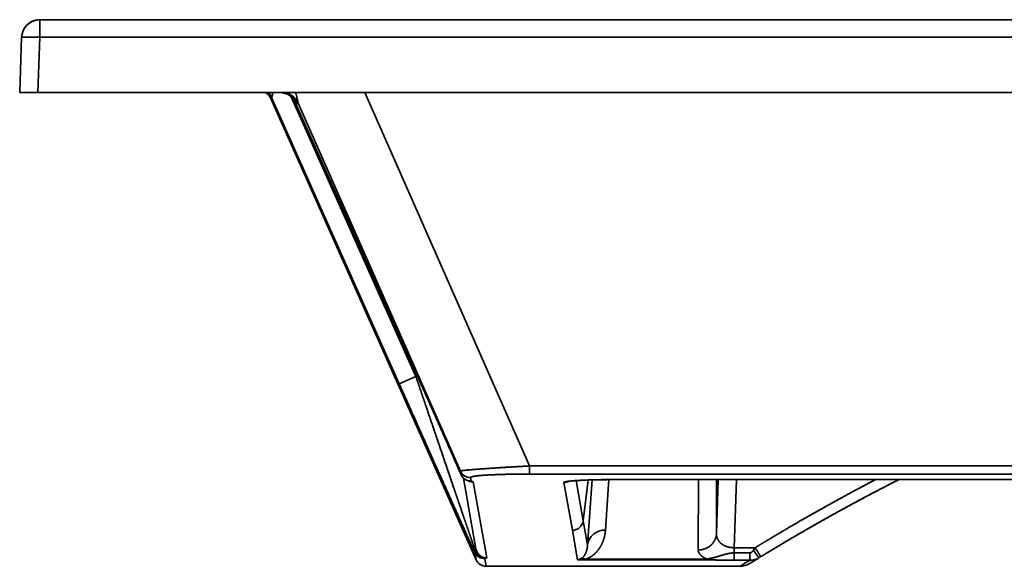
# Model space of a CAD drawing. Extents: x 239 to 1481, y 42 to 1289.
# Tile 4 of 6: x 239 to 509, y 851 to 1001. Entities that reach past the tile are written whole.
import ezdxf

# ---------------------------------------------------------------- set-up
doc = ezdxf.new("R2010")
doc.units = 0
doc.layers.get('0').update_dxf_attribs({"lineweight": 13})

# ---------------------------------------------------------------- blocks, each defined once
blk = doc.blocks.new('BLOCK40')
at = {"color": 7, "lineweight": 35}
for p, q in [((0, 0), (-350.17, 0)), ((0, 0), (-350.17, 0)), ((0, 0), (-229.19, 0)), ((0, 0), (-350.17, 0)), ((-249.2, 0), (-229.19, 0)), ((-229.8, 0), (0, 0)), ((-350.17, -4.83), (0, -4.83)), ((-350.17, -4.83), (0, -4.83)), ((0, -20), (-350.7, -20)), ((-350.7, -20), (0, -20)), ((-230.51, -148.22), (-286.94, -21.44)), ((-286.94, -21.44), (-230.51, -148.22)), ((-286.59, -21.31), (-251.6, -99.92)), ((-286.59, -21.31), (-251.6, -99.92)), ((-247.03, -97.89), (-281.2, -21.13)), ((-247.03, -97.89), (-281.2, -21.13)), ((-215.85, -122.46), (-261.01, -20)), ((-215.85, -122.46), (-261.01, -20)), ((-255.17, -78.52), (-280.47, -21.86)), ((-280.47, -21.87), (-255.17, -78.52)), ((-280.47, -21.87), (-255.17, -78.52)), ((-234.81, -123.86), (-279.29, -22.94)), ((-279.29, -22.94), (-234.81, -123.86)), ((0, -122.46), (-215.85, -122.46)), ((0, -122.46), (-215.85, -122.46)), ((-227.61, -147.67), (-231.28, -126.85)), ((-231.28, -126.85), (-227.61, -147.67)), ((-215.85, -124.68), (215.85, -124.68)), ((215.85, -124.68), (-215.85, -124.68)), ((0, -126.21), (-193.53, -126.21)), ((0, -126.21), (-193.53, -126.21)), ((-193.53, -126.21), (0, -126.21)), ((-167.26, -148.2), (-202.69, -148.2)), ((-202.69, -148.2), (-167.26, -148.2)), ((-167.26, -148.01), (-200.37, -148.01)), ((-200.37, -148.01), (-167.26, -148.01)), ((-227.77, -150), (-158.16, -150)), ((-227.77, -150), (-158.16, -150))]:
    blk.add_line(p, q, dxfattribs=at)
at = {"color": 7, "lineweight": 35, "ltscale": 0.120654}
blk.add_line((-350.17, 0), (-350.17, -4.83), dxfattribs=at)
at = {"color": 7, "lineweight": 35, "ltscale": 0.484895}
blk.add_line((-229.8, 0), (-249.2, 0), dxfattribs=at)
at = {"color": 7, "lineweight": 35, "ltscale": 0.000609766}
blk.add_line((-249.2, 0), (-249.17, 0), dxfattribs=at)
at = {"color": 7, "lineweight": 35, "ltscale": 0.120638}
blk.add_line((-350.17, -4.83), (-350.17, 0), dxfattribs=at)
at = {"color": 7, "lineweight": 35, "ltscale": 0.379594}
for p, q in [((-355.17, -4.83), (-355.7, -20)), ((-355.17, -4.83), (-355.7, -20)), ((-350.7, -20), (-350.17, -4.83)), ((-350.7, -20), (-350.17, -4.83))]:
    blk.add_line(p, q, dxfattribs=at)
at = {"color": 7, "lineweight": 35, "ltscale": 0.124924}
blk.add_line((-355.7, -20), (-350.7, -20), dxfattribs=at)
blk.add_line((-355.7, -20), (-350.7, -20), dxfattribs=at)
at = {"color": 7, "lineweight": 35, "ltscale": 0.000248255}
blk.add_line((-286.58, -21.31), (-286.59, -21.31), dxfattribs=at)
at = {"color": 7, "lineweight": 35, "ltscale": 0.000248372}
blk.add_line((-286.59, -21.31), (-286.58, -21.31), dxfattribs=at)
at = {"color": 7, "lineweight": 35, "ltscale": 0.012753}
blk.add_line((-279.29, -22.97), (-279.8, -22.97), dxfattribs=at)
blk.add_line((-279.29, -22.97), (-279.8, -22.97), dxfattribs=at)
at = {"color": 7, "lineweight": 35, "ltscale": 0.00017846}
blk.add_line((-255.17, -78.52), (-255.17, -78.53), dxfattribs=at)
at = {"color": 7, "lineweight": 35, "ltscale": 0.0463}
blk.add_line((-247.03, -97.89), (-247.35, -96.06), dxfattribs=at)
at = {"color": 7, "lineweight": 35, "ltscale": 0.046242}
blk.add_line((-247.35, -96.07), (-247.03, -97.89), dxfattribs=at)
at = {"color": 7, "lineweight": 35, "ltscale": 0.124986}
blk.add_line((-251.6, -99.92), (-247.03, -97.89), dxfattribs=at)
at = {"color": 7, "lineweight": 35, "ltscale": 0.124985}
blk.add_line((-247.03, -97.89), (-251.6, -99.92), dxfattribs=at)
at = {"color": 7, "lineweight": 35, "ltscale": 0.024813}
for p, q in [((-234.81, -123.86), (-234.64, -124.84)), ((-234.64, -124.84), (-234.81, -123.86)), ((-231.9, -126.61), (-232.07, -125.64)), ((-232.07, -125.64), (-231.9, -126.61))]:
    blk.add_line(p, q, dxfattribs=at)
at = {"color": 7, "lineweight": 35, "ltscale": 0.05545}
blk.add_line((-215.85, -124.68), (-215.85, -122.46), dxfattribs=at)
blk.add_line((-215.85, -124.68), (-215.85, -122.46), dxfattribs=at)
at = {"color": 7, "lineweight": 35, "ltscale": 0.000276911}
blk.add_line((-234.68, -124.59), (-234.68, -124.57), dxfattribs=at)
at = {"color": 7, "lineweight": 35, "ltscale": 0.000656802}
blk.add_line((-234.64, -124.84), (-234.65, -124.81), dxfattribs=at)
at = {"color": 7, "lineweight": 35, "ltscale": 0.00017921}
blk.add_line((-234.65, -124.81), (-234.65, -124.81), dxfattribs=at)
at = {"color": 7, "lineweight": 35, "ltscale": 0.000656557}
blk.add_line((-234.64, -124.84), (-234.65, -124.81), dxfattribs=at)
at = {"color": 7, "lineweight": 35, "ltscale": 0.493376}
blk.add_line((-233.99, -125.77), (-230.57, -145.2), dxfattribs=at)
blk.add_line((-233.99, -125.77), (-230.57, -145.2), dxfattribs=at)
at = {"color": 7, "lineweight": 35, "ltscale": 0.000559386}
blk.add_line((-232.34, -126.62), (-232.31, -126.62), dxfattribs=at)
at = {"color": 7, "lineweight": 35, "ltscale": 0.279623}
blk.add_line((-201.14, -137.49), (-203.08, -126.48), dxfattribs=at)
at = {"color": 7, "lineweight": 35, "ltscale": 0.279624}
blk.add_line((-201.14, -137.49), (-203.08, -126.48), dxfattribs=at)
at = {"color": 7, "lineweight": 35, "ltscale": 0.281584}
blk.add_line((-199.76, -126.31), (-201.14, -137.49), dxfattribs=at)
blk.add_line((-199.76, -126.31), (-201.14, -137.49), dxfattribs=at)
at = {"color": 7, "lineweight": 35, "ltscale": 0.447231}
blk.add_line((-199.97, -144.12), (-198.65, -126.28), dxfattribs=at)
at = {"color": 7, "lineweight": 35, "ltscale": 0.447207}
blk.add_line((-198.65, -126.28), (-199.97, -144.12), dxfattribs=at)
at = {"color": 7, "lineweight": 35, "ltscale": 0.346579}
blk.add_line((-195.04, -140.04), (-194.07, -126.21), dxfattribs=at)
at = {"color": 7, "lineweight": 35, "ltscale": 0.346588}
blk.add_line((-194.07, -126.21), (-195.04, -140.04), dxfattribs=at)
at = {"color": 7, "lineweight": 35, "ltscale": 0.000140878}
blk.add_line((-193.53, -126.21), (-193.53, -126.21), dxfattribs=at)
at = {"color": 7, "lineweight": 35, "ltscale": 0.000138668}
blk.add_line((-193.53, -126.21), (-193.53, -126.21), dxfattribs=at)
at = {"color": 7, "lineweight": 35, "ltscale": 0.482607}
blk.add_line((-169.59, -145.52), (-169.52, -126.21), dxfattribs=at)
at = {"color": 7, "lineweight": 35, "ltscale": 0.482606}
blk.add_line((-169.52, -126.21), (-169.59, -145.52), dxfattribs=at)
at = {"color": 7, "lineweight": 35, "ltscale": 0.370199}
blk.add_line((-164.6, -141.02), (-164.61, -126.21), dxfattribs=at)
blk.add_line((-164.6, -141.02), (-164.61, -126.21), dxfattribs=at)
at = {"color": 7, "lineweight": 35, "ltscale": 0.370572}
blk.add_line((-164.6, -141.02), (-164.1, -126.21), dxfattribs=at)
at = {"color": 7, "lineweight": 35, "ltscale": 0.370542}
blk.add_line((-164.6, -141.02), (-164.1, -126.21), dxfattribs=at)
at = {"color": 7, "lineweight": 35, "ltscale": 0.467048}
blk.add_line((-159.73, -144.88), (-159.1, -126.21), dxfattribs=at)
at = {"color": 7, "lineweight": 35, "ltscale": 0.467066}
blk.add_line((-159.73, -144.88), (-159.1, -126.21), dxfattribs=at)
at = {"color": 7, "lineweight": 35, "ltscale": 0.33311}
for p, q in [((-206.43, -127), (-204.12, -140.12)), ((-204.12, -140.12), (-206.43, -127))]:
    blk.add_line(p, q, dxfattribs=at)
at = {"color": 7, "lineweight": 35, "ltscale": 0.168236}
blk.add_line((-199.97, -144.12), (-201.14, -137.49), dxfattribs=at)
blk.add_line((-199.97, -144.12), (-201.14, -137.49), dxfattribs=at)
at = {"color": 7, "lineweight": 35, "ltscale": 0.205078}
for p, q in [((-202.69, -148.2), (-204.12, -140.12)), ((-204.12, -140.12), (-202.69, -148.2))]:
    blk.add_line(p, q, dxfattribs=at)
at = {"color": 7, "lineweight": 35, "ltscale": 0.144074}
blk.add_line((-153.97, -144.88), (-159.73, -144.88), dxfattribs=at)
blk.add_line((-153.97, -144.88), (-159.73, -144.88), dxfattribs=at)
at = {"color": 7, "lineweight": 35, "ltscale": 0.036053}
blk.add_line((-159.73, -146.32), (-159.73, -144.88), dxfattribs=at)
blk.add_line((-159.73, -146.32), (-159.73, -144.88), dxfattribs=at)
at = {"color": 7, "lineweight": 35, "ltscale": 0.020057}
blk.add_line((-153.97, -144.88), (-154.41, -145.55), dxfattribs=at)
blk.add_line((-153.97, -144.88), (-154.41, -145.55), dxfattribs=at)
at = {"color": 7, "lineweight": 35, "ltscale": 0.052721}
for p, q in [((-230.88, -146.14), (-230.51, -148.22)), ((-230.51, -148.22), (-230.88, -146.14))]:
    blk.add_line(p, q, dxfattribs=at)
at = {"color": 7, "lineweight": 35, "ltscale": 0.052934}
for p, q in [((-227.77, -150), (-228.14, -147.91)), ((-228.14, -147.91), (-227.77, -150))]:
    blk.add_line(p, q, dxfattribs=at)
at = {"color": 7, "lineweight": 35, "ltscale": 0.004875}
blk.add_line((-167.26, -148.2), (-167.26, -148.01), dxfattribs=at)
blk.add_line((-167.26, -148.2), (-167.26, -148.01), dxfattribs=at)
at = {"color": 7, "lineweight": 35, "ltscale": 0.10652}
blk.add_line((-155.47, -146.31), (-159.73, -146.32), dxfattribs=at)
at = {"color": 7, "lineweight": 35, "ltscale": 0.106519}
for p, q in [((-159.73, -146.32), (-155.47, -146.31)), ((-155.47, -148.34), (-159.73, -148.34)), ((-159.73, -148.34), (-155.47, -148.34))]:
    blk.add_line(p, q, dxfattribs=at)
at = {"color": 7, "lineweight": 35, "ltscale": 0.050613}
blk.add_line((-159.73, -148.34), (-159.73, -146.32), dxfattribs=at)
blk.add_line((-159.73, -148.34), (-159.73, -146.32), dxfattribs=at)
at = {"color": 7, "lineweight": 35, "ltscale": 0.050775}
blk.add_line((-155.47, -148.34), (-155.47, -146.31), dxfattribs=at)
blk.add_line((-155.47, -148.34), (-155.47, -146.31), dxfattribs=at)
at = {"color": 7, "lineweight": 35, "ltscale": 0.001013}
blk.add_line((-152.88, -147.63), (-152.84, -147.61), dxfattribs=at)
at = {"color": 7, "lineweight": 35, "ltscale": 0.01279}
for p, q in [((-152.84, -147.61), (-152.41, -147.34)), ((-152.41, -147.34), (-152.84, -147.61))]:
    blk.add_line(p, q, dxfattribs=at)
at = {"color": 7, "lineweight": 35}
for centre, radius, start, end in [((-350.17, -5), 5, 90.0032, 178.0044), ((-350.17, -5), 5, 90, 143.5502), ((-249.2, -5), 5, 89.7206, 90), ((-350.17, -5), 5, 90, 178), ((-289.68, -22.66), 3, 23.9942, 62.6118), ((-289.68, -22.66), 3, 23.9894, 62.6155), ((-289.33, -22.53), 3, 23.9944, 57.512), ((-289.33, -22.53), 3, 23.9843, 57.2323), ((-289.32, -22.52), 3, 23.9852, 57.3009), ((-288.92, -15.78), 6, 289.2713, 292.8576), ((-288.92, -15.78), 6, 289.2717, 292.8572), ((-284.36, -25), 5, 23.9851, 89.6649), ((-283.85, -25), 5, 23.9951, 89.7021), ((-283.84, -24.98), 4.99, 24.1219, 85.6637), ((-283.84, -24.98), 4.99, 24.1219, 85.6637), ((-279.31, -22.95), 0.032, 336.7892, 30.8357), ((-279.31, -22.95), 0.0319, 336.7787, 30.8493), ((-232.07, -122.64), 3, 204.093, 270.064), ((-231.9, -123.61), 3, 204.093, 270.064), ((-231.29, -123.85), 3, 244.599, 270.0423), ((-231.79, -123.93), 2.74, 258.5914, 271.059), ((-231.79, -123.93), 2.74, 258.5965, 271.059), ((-206.43, -123.99), 3.01, 270.0372, 297.0306), ((-227.62, -144.68), 3, 190.0737, 270.066), ((-228.14, -144.92), 3, 204.0931, 270.0639), ((-227.77, -147), 3, 203.9558, 269.9632), ((-227.77, -147), 3, 203.9558, 269.9629), ((-203.22, -145.07), 3.17, 279.6222, 295.8998), ((-203.22, -145.07), 3.17, 279.619, 295.9026), ((-203.14, -127.9), 20.31, 271.2677, 277.8481), ((-203.14, -127.9), 20.31, 271.2674, 277.8483), ((152.32, -651.01), 589.41, 121.47971, 121.78663), ((152.32, -651.01), 589.41, 121.47971, 121.78663), ((152.28, -645.97), 584.35, 121.47744, 121.78324), ((152.29, -645.97), 584.36, 121.47745, 121.78323), ((-155.46, -143.34), 5.01, 269.8622, 301.52), ((-155.46, -143.34), 5.01, 269.8612, 301.5211), ((-158.16, -144.94), 5.06, 270.022, 301.7955), ((-158.16, -144.94), 5.06, 270.021, 301.7966)]:
    blk.add_arc(centre, radius, start, end, dxfattribs=at)
for centre, major_axis, ratio, start_param, end_param in [((-350.17, -5), (-5, 0.17), 0.034878, 4.713607, 6.283185), ((-284.36, -25), (0, -5), 0.999866, 1.989512, 3.136098), ((-250.61, -76.49), (4.57, 2.04), 0.079633, 3.126595, 3.141628), ((-232.07, -122.64), (-2.95, -0.52), 0.998094, 0.244679, 1.396588), ((-231.9, -123.62), (2.95, 0.52), 0.998094, 3.386272, 4.538181), ((-231.28, -123.86), (-2.95, -0.52), 0.998094, 0.951894, 1.396591), ((-226.46, -126.73), (5.44, -0.12), 0.043422, 3.150293, 3.380462), ((-226.6, -126.73), (5.3, -0.12), 0.04399, 3.150411, 3.383669), ((-242.45, -126.86), (11.17, 0), 0.059889, 0.010543, 0.287972), ((-242.43, -126.86), (11.15, 0), 0.059935, 0.010551, 0.2882), ((-206.43, -124.01), (-2.95, -0.52), 0.998094, 1.396588, 1.8686), ((-204.12, -137.13), (2.95, 0.52), 0.998094, 4.538181, 5.986805), ((-204.12, -137.13), (-2.95, -0.52), 0.998094, 1.39659, 2.845215), ((-195.01, -144.72), (4.99, -0.37), 0.935475, 1.64581, 3.090665), ((-195.01, -144.72), (4.99, -0.37), 0.935474, 1.645794, 3.090647), ((-238.78, -144.68), (8.22, -0.53), 0.080273, 6.023849, 6.302779), ((-227.61, -144.68), (2.95, 0.52), 0.998094, 3.141595, 4.538184), ((-154.41, -145.05), (1.57, -2.56), 0.089441, 4.857197, 6.283181), ((-228.14, -144.92), (-2.95, -0.52), 0.998094, 0.244691, 1.396591), ((-222.81, -147.79), (5.33, 0.12), 0.043653, 2.920497, 3.148265), ((-222.96, -147.8), (5.18, 0.12), 0.044278, 2.917262, 3.14836), ((-238.78, -147.67), (11.17, -0.01), 0.059961, 6.014886, 6.293797), ((-238.76, -147.68), (11.15, -0.01), 0.060018, 6.014625, 6.293807), ((-200.37, -152.7), (1.74, -4.69), 0.680109, 2.641945, 3.057964), ((-200.37, -152.69), (1.74, -4.68), 0.680328, 2.641581, 3.057748)]:
    blk.add_ellipse(centre, major_axis=major_axis, ratio=ratio, start_param=start_param, end_param=end_param, dxfattribs=at)
for points, degree, knots in [([(-350.17, -4.83), (-351.07, -4.79), (-351.97, -4.77), (-352.85, -4.75), (-353.98, -4.75), (-354.74, -4.77), (-354.93, -4.78), (-355.09, -4.79), (-355.15, -4.81), (-355.16, -4.82), (-355.17, -4.82), (-355.17, -4.83)], 5, [0, 0, 0, 0, 0, 0, 7.069344, 7.069344, 7.069344, 10.123317, 10.123317, 10.123317, 10.938512, 10.938512, 10.938512, 10.938512, 10.938512, 10.938512]), ([(-286.28, -20), (-286.32, -20.29), (-286.37, -20.57), (-286.42, -20.82), (-286.49, -21.11), (-286.54, -21.25), (-286.56, -21.28), (-286.57, -21.3), (-286.58, -21.31)], 5, [0, 0, 0, 0, 0, 0, 3.079053, 3.079053, 3.079053, 4.277523, 4.277523, 4.277523, 4.277523, 4.277523, 4.277523]), ([(-286.58, -21.31), (-286.57, -21.3), (-286.55, -21.28), (-286.54, -21.24), (-286.48, -21.08), (-286.42, -20.82), (-286.38, -20.62), (-286.34, -20.37), (-286.3, -20.11), (-286.29, -20.07), (-286.29, -20.04), (-286.28, -20)], 5, [0, 0, 0, 0, 0, 0, 0.829831, 0.829831, 0.829831, 2.578382, 2.578382, 2.578382, 2.847001, 2.847001, 2.847001, 2.847001, 2.847001, 2.847001]), ([(-284.33, -20), (-284.28, -20), (-284.18, -20), (-284.02, -20.01), (-283.86, -20.02), (-283.7, -20.04), (-283.54, -20.07), (-283.38, -20.1), (-283.23, -20.13), (-283.07, -20.17), (-282.92, -20.21), (-282.77, -20.26), (-282.62, -20.31), (-282.47, -20.37), (-282.32, -20.43), (-282.18, -20.5), (-282.04, -20.57), (-281.9, -20.65), (-281.76, -20.73), (-281.63, -20.82), (-281.49, -20.9), (-281.37, -21), (-281.24, -21.1), (-281.12, -21.2), (-281, -21.3), (-280.88, -21.41), (-280.77, -21.52), (-280.66, -21.64), (-280.56, -21.76), (-280.46, -21.88), (-280.36, -22.01), (-280.27, -22.14), (-280.19, -22.25), (-280.13, -22.35), (-280.09, -22.42), (-280.07, -22.46), (-280.06, -22.48), (-280.06, -22.48)], 3, [0, 0, 0, 0, 0.159354, 0.318709, 0.478063, 0.637415, 0.796756, 0.956098, 1.115437, 1.274774, 1.434076, 1.593378, 1.752677, 1.911971, 2.071248, 2.230517, 2.389695, 2.548872, 2.708069, 2.867243, 3.026196, 3.185146, 3.344207, 3.503201, 3.661508, 3.819814, 3.979124, 4.13817, 4.29452, 4.448897, 4.618986, 4.77965, 4.920824, 5.037466, 5.122991, 5.168539, 5.175647, 5.175647, 5.175647, 5.175647]), ([(-280, -20), (-279.83, -20.6), (-279.68, -21.17), (-279.57, -21.69), (-279.44, -22.31), (-279.35, -22.72), (-279.32, -22.81), (-279.3, -22.89), (-279.29, -22.94)], 5, [0, 0, 0, 0, 0, 0, 6.673143, 6.673143, 6.673143, 9.296053, 9.296053, 9.296053, 9.296053, 9.296053, 9.296053]), ([(-280, -20), (-279.84, -20.57), (-279.7, -21.13), (-279.57, -21.66), (-279.44, -22.3), (-279.34, -22.72), (-279.32, -22.81), (-279.3, -22.89), (-279.29, -22.94)], 5, [0, 0, 0, 0, 0, 0, 4.186308, 4.186308, 4.186308, 5.589421, 5.589421, 5.589421, 5.589421, 5.589421, 5.589421]), ([(-280.11, -22.39), (-280, -22.6), (-279.92, -22.77), (-279.85, -22.89), (-279.81, -22.96), (-279.8, -22.97), (-279.8, -22.97), (-279.8, -22.97), (-279.8, -22.97)], 5, [0, 0, 0, 0, 0, 0, 3.437314, 3.437314, 3.437314, 3.540566, 3.540566, 3.540566, 3.540566, 3.540566, 3.540566]), ([(-280.11, -22.39), (-280.02, -22.56), (-279.95, -22.71), (-279.89, -22.83), (-279.83, -22.92), (-279.81, -22.96), (-279.8, -22.96), (-279.8, -22.97), (-279.8, -22.97)], 5, [0, 0, 0, 0, 0, 0, 2.125223, 2.125223, 2.125223, 2.612728, 2.612728, 2.612728, 2.612728, 2.612728, 2.612728]), ([(-255.17, -78.52), (-253.92, -81.32), (-252.67, -84.12), (-251.48, -86.81), (-249.39, -91.48), (-247.31, -96.15), (-246.48, -98.02), (-245.21, -100.88), (-243.94, -103.74), (-243.63, -104.44), (-242.78, -106.36), (-241.92, -108.29), (-241.51, -109.22), (-240.67, -111.11), (-239.84, -113.01), (-239.47, -113.84), (-238.63, -115.74), (-237.8, -117.63), (-237.41, -118.51), (-236.59, -120.36), (-235.79, -122.2), (-235.41, -123.06), (-235.02, -123.96), (-234.64, -124.84)], 5, [0, 0, 0, 0, 0, 0, 21.653686, 21.653686, 21.653686, 36.008097, 36.008097, 36.008097, 43.637212, 43.637212, 43.637212, 50.818171, 50.818171, 50.818171, 58.187712, 58.187712, 58.187712, 65.41967, 65.41967, 65.41967, 72.496626, 72.496626, 72.496626, 72.496626, 72.496626, 72.496626]), ([(-234.65, -124.81), (-234.9, -124.23), (-235.43, -123.03), (-236.22, -121.21), (-237.04, -119.35), (-237.86, -117.47), (-238.7, -115.59), (-239.53, -113.7), (-240.37, -111.8), (-241.22, -109.88), (-242.08, -107.94), (-242.95, -105.97), (-243.83, -104), (-244.7, -102.03), (-245.57, -100.07), (-246.45, -98.1), (-247.32, -96.14), (-248.2, -94.17), (-249.07, -92.21), (-249.94, -90.25), (-250.82, -88.29), (-251.69, -86.33), (-252.56, -84.37), (-253.43, -82.42), (-254.3, -80.47), (-254.88, -79.17), (-255.17, -78.52)], 3, [0, 0, 0, 0, 1.926272, 3.926627, 5.961634, 8.012054, 10.070746, 12.138834, 14.215013, 16.293279, 18.44355, 20.5945, 22.747036, 24.900591, 27.053597, 29.205459, 31.35617, 33.505871, 35.654649, 37.802258, 39.948059, 42.091486, 44.232171, 46.370006, 48.505047, 50.637312, 50.637312, 50.637312, 50.637312]), ([(-234.64, -124.84), (-235.09, -123.79), (-235.57, -122.7), (-236.03, -121.65), (-237.32, -118.7), (-238.63, -115.74), (-239.43, -113.92), (-241.08, -110.19), (-242.74, -106.45), (-243.57, -104.58), (-246.39, -98.24), (-249.21, -91.89), (-251.2, -87.43), (-253.19, -82.97), (-255.17, -78.52)], 5, [0, 0, 0, 0, 0, 0, 8.621583, 8.621583, 8.621583, 23.061532, 23.061532, 23.061532, 37.532456, 37.532456, 37.532456, 72.17449, 72.17449, 72.17449, 72.17449, 72.17449, 72.17449]), ([(-230.88, -146.14), (-231.06, -145.76), (-231.23, -145.37), (-231.41, -144.98), (-231.84, -144.04), (-232.27, -143.08), (-232.5, -142.58), (-233.13, -141.2), (-233.76, -139.8), (-234.13, -138.97), (-234.9, -137.27), (-235.67, -135.56), (-236.16, -134.48), (-236.96, -132.68), (-237.77, -130.88), (-238.19, -129.95), (-239.39, -127.28), (-240.59, -124.59), (-241.64, -122.24), (-243.72, -117.6), (-245.8, -112.94), (-246.95, -110.35), (-248.66, -106.53), (-250.36, -102.7), (-250.78, -101.77), (-251.19, -100.85), (-251.6, -99.92)], 5, [0, 0, 0, 0, 0, 0, 3.270705, 3.270705, 3.270705, 7.719545, 7.719545, 7.719545, 14.279829, 14.279829, 14.279829, 21.092762, 21.092762, 21.092762, 28.285272, 28.285272, 28.285272, 41.835243, 41.835243, 41.835243, 64.105766, 64.105766, 64.105766, 71.220227, 71.220227, 71.220227, 71.220227, 71.220227, 71.220227]), ([(-251.6, -99.92), (-249.87, -103.81), (-248.13, -107.7), (-246.56, -111.23), (-243.99, -116.99), (-241.42, -122.73), (-240.55, -124.68), (-238.9, -128.37), (-237.25, -132.04), (-236.34, -134.07), (-235.12, -136.78), (-233.91, -139.46), (-233.51, -140.36), (-232.73, -142.09), (-231.96, -143.79), (-231.59, -144.58), (-231.23, -145.38), (-230.88, -146.14)], 5, [0, 0, 0, 0, 0, 0, 30.196999, 30.196999, 30.196999, 44.8113, 44.8113, 44.8113, 59.081264, 59.081264, 59.081264, 66.307179, 66.307179, 66.307179, 73.112132, 73.112132, 73.112132, 73.112132, 73.112132, 73.112132]), ([(-230.85, -145.37), (-231.11, -144.61), (-231.39, -143.81), (-231.65, -143.07), (-232.16, -141.58), (-232.68, -140.05), (-232.94, -139.31), (-233.5, -137.66), (-234.07, -136.01), (-234.35, -135.19), (-235.33, -132.32), (-236.31, -129.44), (-236.96, -127.55), (-238.59, -122.74), (-240.24, -117.91), (-241.22, -115.01), (-242.98, -109.84), (-244.73, -104.67), (-245.5, -102.41), (-246.27, -100.15), (-247.03, -97.89)], 5, [0, 0, 0, 0, 0, 0, 6.460564, 6.460564, 6.460564, 11.806428, 11.806428, 11.806428, 19.134741, 19.134741, 19.134741, 33.588761, 33.588761, 33.588761, 55.376555, 55.376555, 55.376555, 72.267751, 72.267751, 72.267751, 72.267751, 72.267751, 72.267751]), ([(-230.85, -145.37), (-230.98, -144.98), (-231.12, -144.59), (-231.26, -144.2), (-231.59, -143.24), (-231.92, -142.27), (-232.12, -141.69), (-232.62, -140.23), (-233.13, -138.76), (-233.4, -137.97), (-234.03, -136.13), (-234.66, -134.29), (-234.98, -133.35), (-235.63, -131.43), (-236.29, -129.5), (-236.58, -128.66), (-238.22, -123.83), (-239.87, -119), (-241.15, -115.23), (-242.78, -110.42), (-244.42, -105.59), (-244.75, -104.63), (-245.4, -102.7), (-246.06, -100.77), (-246.38, -99.81), (-246.71, -98.85), (-247.03, -97.89)], 5, [0, 0, 0, 0, 0, 0, 3.873442, 3.873442, 3.873442, 9.278031, 9.278031, 9.278031, 17.596817, 17.596817, 17.596817, 26.354516, 26.354516, 26.354516, 35.40207, 35.40207, 35.40207, 70.690158, 70.690158, 70.690158, 79.513871, 79.513871, 79.513871, 88.294963, 88.294963, 88.294963, 88.294963, 88.294963, 88.294963]), ([(-215.85, -122.46), (-218.17, -122.58), (-220.48, -122.71), (-222.73, -122.85), (-226.69, -123.1), (-230.21, -123.35), (-231.64, -123.46), (-233.41, -123.62), (-234.42, -123.75), (-234.65, -123.79), (-234.79, -123.83), (-234.81, -123.86), (-234.81, -123.86), (-234.81, -123.86), (-234.81, -123.86)], 5, [0, 0, 0, 0, 0, 0, 15.997192, 15.997192, 15.997192, 28.453598, 28.453598, 28.453598, 34.5733, 34.5733, 34.5733, 34.816752, 34.816752, 34.816752, 34.816752, 34.816752, 34.816752]), ([(-234.81, -123.86), (-234.79, -123.81), (-234.48, -123.75), (-233.84, -123.67), (-232, -123.49), (-229.3, -123.28), (-227.77, -123.17), (-224.58, -122.96), (-221.11, -122.75), (-219.35, -122.65), (-217.61, -122.55), (-215.85, -122.46)], 5, [0, 0, 0, 0, 0, 0, 15.643433, 15.643433, 15.643433, 31.606501, 31.606501, 31.606501, 46.845414, 46.845414, 46.845414, 46.845414, 46.845414, 46.845414]), ([(-232.34, -126.62), (-232.35, -126.61), (-232.37, -126.61), (-232.4, -126.6), (-232.44, -126.59), (-232.48, -126.59), (-232.51, -126.58), (-232.55, -126.57), (-232.6, -126.56), (-232.63, -126.55), (-232.67, -126.53), (-232.71, -126.52), (-232.76, -126.51), (-232.81, -126.49), (-232.86, -126.47), (-232.91, -126.45), (-232.96, -126.44), (-233.01, -126.41), (-233.06, -126.39), (-233.11, -126.37), (-233.15, -126.35), (-233.2, -126.33), (-233.24, -126.31), (-233.29, -126.29), (-233.33, -126.26), (-233.37, -126.24), (-233.42, -126.21), (-233.46, -126.19), (-233.5, -126.16), (-233.54, -126.13), (-233.58, -126.11), (-233.62, -126.08), (-233.66, -126.05), (-233.7, -126.02), (-233.74, -125.99), (-233.77, -125.96), (-233.81, -125.93), (-233.85, -125.9), (-233.88, -125.87), (-233.92, -125.84), (-233.95, -125.81), (-233.99, -125.77), (-234.02, -125.74), (-234.05, -125.71), (-234.09, -125.67), (-234.12, -125.64), (-234.15, -125.6), (-234.18, -125.57), (-234.21, -125.53), (-234.24, -125.49), (-234.27, -125.46), (-234.3, -125.42), (-234.32, -125.38), (-234.35, -125.34), (-234.38, -125.3), (-234.4, -125.27), (-234.43, -125.23), (-234.45, -125.19), (-234.48, -125.15), (-234.5, -125.11), (-234.52, -125.07), (-234.55, -125.02), (-234.57, -124.98), (-234.59, -124.94), (-234.61, -124.9), (-234.63, -124.86), (-234.64, -124.83), (-234.65, -124.81)], 3, [0, 0, 0, 0, 0.033581, 0.068996, 0.106206, 0.142694, 0.182533, 0.223877, 0.266646, 0.310765, 0.341901, 0.390021, 0.439281, 0.490751, 0.543217, 0.597398, 0.652461, 0.708931, 0.766193, 0.813668, 0.861851, 0.910786, 0.959382, 1.009896, 1.060097, 1.110483, 1.161505, 1.209457, 1.25718, 1.305516, 1.353653, 1.402014, 1.450193, 1.498612, 1.546865, 1.594497, 1.641982, 1.689626, 1.737134, 1.784773, 1.832286, 1.879913, 1.927423, 1.974788, 2.022048, 2.069203, 2.116255, 2.163542, 2.210737, 2.25784, 2.304851, 2.351889, 2.398846, 2.44572, 2.492512, 2.539452, 2.586318, 2.63311, 2.679826, 2.726576, 2.773258, 2.819871, 2.866415, 2.913052, 2.959624, 3.006133, 3.052578, 3.052578, 3.052578, 3.052578]), ([(-215.85, -124.68), (-217.86, -124.68), (-219.87, -124.69), (-221.83, -124.73), (-225.32, -124.82), (-228.34, -124.99), (-229.57, -125.08), (-231.06, -125.24), (-231.83, -125.44), (-232, -125.5), (-232.08, -125.57), (-232.07, -125.64)], 5, [0, 0, 0, 0, 0, 0, 14.931662, 14.931662, 14.931662, 27.117881, 27.117881, 27.117881, 33.222969, 33.222969, 33.222969, 33.222969, 33.222969, 33.222969]), ([(-215.85, -124.68), (-217.48, -124.68), (-219.11, -124.69), (-220.71, -124.71), (-223.7, -124.77), (-226.34, -124.88), (-227.51, -124.94), (-229.56, -125.08), (-230.97, -125.25), (-231.49, -125.34), (-231.91, -125.45), (-232.05, -125.57), (-232.07, -125.59), (-232.07, -125.61), (-232.07, -125.64)], 5, [0, 0, 0, 0, 0, 0, 11.514024, 11.514024, 11.514024, 22.322043, 22.322043, 22.322043, 33.182107, 33.182107, 33.182107, 35.874611, 35.874611, 35.874611, 35.874611, 35.874611, 35.874611]), ([(-206.43, -127), (-206.44, -126.95), (-206.38, -126.9), (-206.26, -126.85), (-205.81, -126.73), (-205.03, -126.63), (-204.48, -126.57), (-202.77, -126.43), (-200.7, -126.33), (-199.31, -126.28), (-197.31, -126.23), (-195.27, -126.21), (-194.69, -126.21), (-194.11, -126.21), (-193.53, -126.21)], 5, [0, 0, 0, 0, 0, 0, 3.620562, 3.620562, 3.620562, 9.11568, 9.11568, 9.11568, 18.88877, 18.88877, 18.88877, 22.764222, 22.764222, 22.764222, 22.764222, 22.764222, 22.764222]), ([(-206.43, -127), (-206.44, -126.93), (-206.31, -126.85), (-206.03, -126.78), (-205.19, -126.63), (-203.82, -126.51), (-203.02, -126.45), (-201.2, -126.35), (-199.04, -126.28), (-197.89, -126.25), (-196.31, -126.22), (-194.7, -126.21), (-194.31, -126.21), (-193.92, -126.21), (-193.53, -126.21)], 5, [0, 0, 0, 0, 0, 0, 8.746616, 8.746616, 8.746616, 17.451246, 17.451246, 17.451246, 26.170592, 26.170592, 26.170592, 28.940408, 28.940408, 28.940408, 28.940408, 28.940408, 28.940408]), ([(-205.14, -126.65), (-205.17, -126.66), (-205.21, -126.68), (-205.27, -126.7), (-205.31, -126.71), (-205.32, -126.72), (-205.34, -126.72), (-205.3, -126.71), (-205.29, -126.71), (-205.23, -126.7), (-205.18, -126.69), (-205.1, -126.68), (-205.02, -126.66), (-204.92, -126.65), (-204.83, -126.64), (-204.73, -126.63), (-204.65, -126.62), (-204.55, -126.61), (-204.46, -126.59), (-204.37, -126.58), (-204.27, -126.57), (-204.17, -126.56), (-204.06, -126.55), (-203.95, -126.54), (-203.84, -126.53), (-203.73, -126.53), (-203.61, -126.52), (-203.49, -126.51), (-203.36, -126.5), (-203.24, -126.49), (-203.11, -126.48), (-202.97, -126.47), (-202.83, -126.46), (-202.7, -126.45), (-202.55, -126.44), (-202.41, -126.43), (-202.26, -126.42), (-202.11, -126.41), (-201.96, -126.41), (-201.8, -126.4), (-201.64, -126.39), (-201.48, -126.38), (-201.32, -126.37), (-201.16, -126.37), (-200.99, -126.36), (-200.82, -126.35), (-200.65, -126.34), (-200.47, -126.34), (-200.3, -126.33), (-200.12, -126.32), (-199.94, -126.32), (-199.76, -126.31), (-199.58, -126.31), (-199.39, -126.3), (-199.2, -126.29), (-199.02, -126.29), (-198.83, -126.28), (-198.63, -126.28), (-198.44, -126.27), (-198.25, -126.27), (-198.05, -126.26), (-197.85, -126.26), (-197.66, -126.25), (-197.46, -126.25), (-197.26, -126.25), (-197.06, -126.24), (-196.85, -126.24), (-196.65, -126.24), (-196.44, -126.23), (-196.24, -126.23), (-196.03, -126.23), (-195.83, -126.23), (-195.62, -126.22), (-195.41, -126.22), (-195.2, -126.22), (-195, -126.22), (-194.79, -126.22), (-194.58, -126.22), (-194.37, -126.21), (-194.16, -126.21), (-193.95, -126.21), (-193.74, -126.21), (-193.6, -126.21), (-193.53, -126.21)], 3, [0, 0, 0, 0, 0.08464, 0.145431, 0.183427, 0.202084, 0.204244, 0.21912, 0.251534, 0.29904, 0.360203, 0.433802, 0.518882, 0.614682, 0.725217, 0.811296, 0.897663, 0.988797, 1.084902, 1.179768, 1.277647, 1.379277, 1.484311, 1.592965, 1.704904, 1.820307, 1.938869, 2.06075, 2.185675, 2.313784, 2.444824, 2.579048, 2.716138, 2.855881, 2.998265, 3.143665, 3.291743, 3.442301, 3.595314, 3.751085, 3.909307, 4.069831, 4.232622, 4.397908, 4.565423, 4.735047, 4.906741, 5.080664, 5.256592, 5.434428, 5.614126, 5.795781, 5.979213, 6.164342, 6.351119, 6.539613, 6.72966, 6.921185, 7.114138, 7.308558, 7.504301, 7.701299, 7.899499, 8.098919, 8.29943, 8.500969, 8.703481, 8.906952, 9.111281, 9.316408, 9.522277, 9.728869, 9.936086, 10.143869, 10.352162, 10.56093, 10.77009, 10.979585, 11.189358, 11.399364, 11.60953, 11.8198, 12.030118, 12.030118, 12.030118, 12.030118]), ([(-120.96, -126.21), (-125.4, -128.52), (-129.81, -130.89), (-134.2, -133.3), (-138.73, -135.86), (-143.23, -138.48), (-143.39, -138.57), (-143.98, -138.92), (-144.58, -139.27), (-145.02, -139.52), (-146.05, -140.13), (-147.11, -140.76), (-147.72, -141.12), (-149.09, -141.93), (-150.45, -142.75), (-151.2, -143.2), (-152.06, -143.72), (-152.91, -144.24), (-153.04, -144.32), (-153.31, -144.48), (-153.57, -144.64), (-153.7, -144.72), (-153.84, -144.8), (-153.97, -144.88)], 5, [0, 0, 0, 0, 0, 0, 35.478973, 35.478973, 35.478973, 36.794637, 36.794637, 36.794637, 40.317509, 40.317509, 40.317509, 45.033176, 45.033176, 45.033176, 50.944699, 50.944699, 50.944699, 52.040264, 52.040264, 52.040264, 53.135829, 53.135829, 53.135829, 53.135829, 53.135829, 53.135829]), ([(-120.95, -126.21), (-125.64, -128.65), (-130.3, -131.15), (-134.93, -133.71), (-140.2, -136.7), (-145.44, -139.77), (-146.1, -140.16), (-148.07, -141.32), (-150.04, -142.5), (-151.35, -143.29), (-152.66, -144.08), (-153.97, -144.88)], 5, [0, 0, 0, 0, 0, 0, 37.092643, 37.092643, 37.092643, 42.409972, 42.409972, 42.409972, 53.087142, 53.087142, 53.087142, 53.087142, 53.087142, 53.087142]), ([(-152.41, -147.34), (-151.46, -146.76), (-150.52, -146.19), (-149.62, -145.65), (-148.5, -144.97), (-147.39, -144.31), (-147.2, -144.2), (-146.65, -143.87), (-146.1, -143.54), (-145.74, -143.33), (-145.01, -142.89), (-144.28, -142.46), (-143.91, -142.25), (-143.15, -141.8), (-142.39, -141.35), (-142.08, -141.18), (-140.94, -140.51), (-139.8, -139.85), (-139.04, -139.42), (-136.02, -137.69), (-132.99, -135.99), (-130.69, -134.71), (-127.62, -133.04), (-124.56, -131.4), (-123.82, -131.01), (-122.25, -130.17), (-120.68, -129.35), (-119.87, -128.93), (-119.02, -128.48), (-118.17, -128.04), (-118.12, -128.02), (-117.98, -127.95), (-117.84, -127.87), (-117.75, -127.83), (-117.61, -127.76), (-117.47, -127.68), (-117.41, -127.65), (-117.32, -127.61), (-117.22, -127.56), (-117.18, -127.53), (-117.03, -127.46), (-116.88, -127.38), (-116.78, -127.33), (-116.29, -127.08), (-115.79, -126.82), (-115.38, -126.62), (-114.98, -126.41), (-114.59, -126.21)], 5, [0, 0, 0, 0, 0, 0, 9.257832, 9.257832, 9.257832, 11.086093, 11.086093, 11.086093, 14.742613, 14.742613, 14.742613, 18.383381, 18.383381, 18.383381, 22.199485, 22.199485, 22.199485, 29.552444, 29.552444, 29.552444, 51.620254, 51.620254, 51.620254, 59.022016, 59.022016, 59.022016, 66.792146, 66.792146, 66.792146, 67.251816, 67.251816, 67.251816, 68.171156, 68.171156, 68.171156, 68.598953, 68.598953, 68.598953, 69.058624, 69.058624, 69.058624, 69.977959, 69.977959, 69.977959, 73.635913, 73.635913, 73.635913, 73.635913, 73.635913, 73.635913]), ([(-114.59, -126.21), (-120.73, -129.32), (-126.83, -132.54), (-132.9, -135.87), (-139.68, -139.73), (-146.41, -143.72), (-147.13, -144.16), (-148.64, -145.06), (-150.15, -145.97), (-150.9, -146.42), (-151.65, -146.88), (-152.41, -147.34)], 5, [0, 0, 0, 0, 0, 0, 48.588259, 48.588259, 48.588259, 54.736725, 54.736725, 54.736725, 60.881278, 60.881278, 60.881278, 60.881278, 60.881278, 60.881278]), ([(-200.37, -148.01), (-199.95, -147.86), (-199.58, -147.69), (-199.24, -147.49), (-198.31, -146.89), (-197.61, -146.23), (-197.22, -145.78), (-196.18, -144.39), (-195.56, -142.95), (-195.28, -141.99), (-195.1, -141.01), (-195.04, -140.04)], 5, [0, 0, 0, 0, 0, 0, 3.577867, 3.577867, 3.577867, 10.843012, 10.843012, 10.843012, 25.412947, 25.412947, 25.412947, 25.412947, 25.412947, 25.412947]), ([(-195.04, -140.04), (-195.07, -140.53), (-195.13, -141.02), (-195.22, -141.51), (-195.46, -142.5), (-195.83, -143.47), (-196.04, -143.95), (-196.48, -144.77), (-197.06, -145.56), (-197.32, -145.88), (-197.81, -146.41), (-198.41, -146.92), (-198.67, -147.11), (-199.13, -147.43), (-199.67, -147.72), (-199.89, -147.82), (-200.12, -147.92), (-200.37, -148.01)], 5, [0, 0, 0, 0, 0, 0, 7.213755, 7.213755, 7.213755, 14.48144, 14.48144, 14.48144, 19.421016, 19.421016, 19.421016, 22.803672, 22.803672, 22.803672, 24.845179, 24.845179, 24.845179, 24.845179, 24.845179, 24.845179]), ([(-169.59, -145.52), (-168.97, -145.52), (-168.36, -145.43), (-167.76, -145.25), (-166.79, -144.8), (-165.98, -144.12), (-165.67, -143.79), (-165.15, -143.08), (-164.8, -142.28), (-164.68, -141.87), (-164.62, -141.44), (-164.6, -141.02)], 5, [0, 0, 0, 0, 0, 0, 4.343631, 4.343631, 4.343631, 7.561795, 7.561795, 7.561795, 10.674957, 10.674957, 10.674957, 10.674957, 10.674957, 10.674957]), ([(-169.59, -145.52), (-169.12, -145.52), (-168.66, -145.47), (-168.21, -145.37), (-167.34, -145.07), (-166.56, -144.59), (-166.2, -144.32), (-165.56, -143.69), (-165.08, -142.93), (-164.9, -142.53), (-164.72, -141.99), (-164.63, -141.42), (-164.61, -141.29), (-164.6, -141.15), (-164.6, -141.02)], 5, [0, 0, 0, 0, 0, 0, 3.041471, 3.041471, 3.041471, 6.052698, 6.052698, 6.052698, 9.016123, 9.016123, 9.016123, 9.927044, 9.927044, 9.927044, 9.927044, 9.927044, 9.927044]), ([(-164.6, -141.02), (-164.61, -141.47), (-164.54, -141.93), (-164.39, -142.37), (-163.97, -143.12), (-163.32, -143.76), (-162.99, -144.01), (-162.2, -144.47), (-161.28, -144.76), (-160.77, -144.86), (-160.25, -144.89), (-159.73, -144.88)], 5, [0, 0, 0, 0, 0, 0, 4.287025, 4.287025, 4.287025, 7.68233, 7.68233, 7.68233, 11.41364, 11.41364, 11.41364, 11.41364, 11.41364, 11.41364]), ([(-164.6, -141.02), (-164.61, -141.59), (-164.49, -142.17), (-164.25, -142.72), (-163.64, -143.54), (-162.72, -144.18), (-162.33, -144.39), (-161.59, -144.68), (-160.77, -144.84), (-160.43, -144.87), (-160.08, -144.89), (-159.73, -144.88)], 5, [0, 0, 0, 0, 0, 0, 6.767888, 6.767888, 6.767888, 11.022377, 11.022377, 11.022377, 14.018621, 14.018621, 14.018621, 14.018621, 14.018621, 14.018621]), ([(-228.01, -147.86), (-228.33, -147.85), (-228.66, -147.8), (-228.97, -147.7), (-229.56, -147.42), (-230.06, -146.98), (-230.28, -146.73), (-230.55, -146.31), (-230.73, -145.85), (-230.78, -145.69), (-230.82, -145.53), (-230.85, -145.37)], 5, [0, 0, 0, 0, 0, 0, 2.261552, 2.261552, 2.261552, 4.547026, 4.547026, 4.547026, 5.677736, 5.677736, 5.677736, 5.677736, 5.677736, 5.677736]), ([(-228.01, -147.86), (-228.33, -147.85), (-228.66, -147.8), (-228.97, -147.7), (-229.56, -147.42), (-230.06, -146.98), (-230.28, -146.73), (-230.55, -146.31), (-230.73, -145.85), (-230.78, -145.69), (-230.82, -145.53), (-230.85, -145.37)], 5, [0, 0, 0, 0, 0, 0, 2.378673, 2.378673, 2.378673, 4.780094, 4.780094, 4.780094, 5.969381, 5.969381, 5.969381, 5.969381, 5.969381, 5.969381]), ([(-201.83, -147.93), (-201.74, -147.88), (-201.65, -147.83), (-201.58, -147.78), (-201.42, -147.68), (-201.29, -147.57), (-201.23, -147.51), (-201.13, -147.41), (-201.04, -147.31), (-201, -147.27), (-200.94, -147.19), (-200.88, -147.12), (-200.85, -147.08), (-200.77, -146.97), (-200.7, -146.85), (-200.65, -146.77), (-200.57, -146.62), (-200.49, -146.47), (-200.45, -146.39), (-200.4, -146.28), (-200.36, -146.16), (-200.34, -146.12), (-200.31, -146.05), (-200.29, -145.97), (-200.27, -145.94), (-200.25, -145.86), (-200.23, -145.79), (-200.21, -145.75), (-200.11, -145.4), (-200.04, -145.05), (-200, -144.74), (-199.98, -144.43), (-199.97, -144.12)], 5, [0, 0, 0, 0, 0, 0, 2.086821, 2.086821, 2.086821, 4.631865, 4.631865, 4.631865, 6.210161, 6.210161, 6.210161, 7.788457, 7.788457, 7.788457, 10.934552, 10.934552, 10.934552, 14.075831, 14.075831, 14.075831, 15.645247, 15.645247, 15.645247, 17.214664, 17.214664, 17.214664, 18.782504, 18.782504, 18.782504, 31.382477, 31.382477, 31.382477, 31.382477, 31.382477, 31.382477]), ([(-199.97, -144.12), (-199.97, -144.35), (-199.99, -144.59), (-200.01, -144.82), (-200.09, -145.29), (-200.21, -145.75), (-200.28, -145.99), (-200.43, -146.37), (-200.64, -146.76), (-200.73, -146.91), (-200.92, -147.19), (-201.17, -147.46), (-201.3, -147.58), (-201.48, -147.73), (-201.71, -147.86), (-201.75, -147.88), (-201.79, -147.91), (-201.83, -147.93)], 5, [0, 0, 0, 0, 0, 0, 6.87316, 6.87316, 6.87316, 13.752888, 13.752888, 13.752888, 18.351954, 18.351954, 18.351954, 22.254679, 22.254679, 22.254679, 23.058435, 23.058435, 23.058435, 23.058435, 23.058435, 23.058435]), ([(-169.59, -145.52), (-169.59, -145.78), (-169.53, -146.05), (-169.41, -146.31), (-169.05, -146.85), (-168.46, -147.34), (-168.1, -147.58), (-167.7, -147.8), (-167.26, -148.01)], 5, [0, 0, 0, 0, 0, 0, 3.25503, 3.25503, 3.25503, 6.894182, 6.894182, 6.894182, 6.894182, 6.894182, 6.894182]), ([(-169.59, -145.52), (-169.59, -145.84), (-169.5, -146.16), (-169.33, -146.48), (-168.9, -147), (-168.25, -147.47), (-167.95, -147.66), (-167.62, -147.84), (-167.26, -148.01)], 5, [0, 0, 0, 0, 0, 0, 4.865425, 4.865425, 4.865425, 8.378505, 8.378505, 8.378505, 8.378505, 8.378505, 8.378505]), ([(-154.41, -145.55), (-154.51, -145.7), (-154.61, -145.84), (-154.73, -145.97), (-154.94, -146.15), (-155.18, -146.27), (-155.28, -146.3), (-155.37, -146.31), (-155.47, -146.31)], 5, [0, 0, 0, 0, 0, 0, 1.201289, 1.201289, 1.201289, 1.942376, 1.942376, 1.942376, 1.942376, 1.942376, 1.942376]), ([(-155.47, -146.31), (-155.34, -146.31), (-155.2, -146.28), (-155.07, -146.22), (-154.84, -146.08), (-154.64, -145.87), (-154.56, -145.77), (-154.48, -145.67), (-154.41, -145.55)], 5, [0, 0, 0, 0, 0, 0, 1.503785, 1.503785, 1.503785, 2.586949, 2.586949, 2.586949, 2.586949, 2.586949, 2.586949]), ([(-152.84, -147.61), (-152.86, -147.62), (-152.89, -147.61), (-152.94, -147.57), (-153.11, -147.41), (-153.36, -147.1), (-153.55, -146.85), (-153.83, -146.45), (-154.12, -146.01), (-154.22, -145.86), (-154.31, -145.71), (-154.41, -145.55)], 5, [0, 0, 0, 0, 0, 0, 1.397521, 1.397521, 1.397521, 4.107454, 4.107454, 4.107454, 5.446696, 5.446696, 5.446696, 5.446696, 5.446696, 5.446696]), ([(-152.41, -147.34), (-152.41, -147.34), (-152.43, -147.32), (-152.46, -147.28), (-152.57, -147.12), (-152.75, -146.84), (-152.88, -146.63), (-153.17, -146.18), (-153.48, -145.68), (-153.64, -145.41), (-153.81, -145.15), (-153.97, -144.88)], 5, [0, 0, 0, 0, 0, 0, 1.249004, 1.249004, 1.249004, 3.415547, 3.415547, 3.415547, 5.632185, 5.632185, 5.632185, 5.632185, 5.632185, 5.632185]), ([(-152.41, -147.34), (-152.41, -147.34), (-152.43, -147.32), (-152.46, -147.28), (-152.57, -147.12), (-152.75, -146.84), (-152.88, -146.63), (-153.17, -146.18), (-153.48, -145.68), (-153.64, -145.41), (-153.81, -145.15), (-153.97, -144.88)], 5, [0, 0, 0, 0, 0, 0, 1.25277, 1.25277, 1.25277, 3.424349, 3.424349, 3.424349, 5.644797, 5.644797, 5.644797, 5.644797, 5.644797, 5.644797]), ([(-167.26, -148.01), (-166.88, -147.96), (-166.5, -147.89), (-166.12, -147.81), (-165.39, -147.64), (-164.69, -147.44), (-164.37, -147.35), (-163.59, -147.11), (-162.86, -146.89), (-162.43, -146.76), (-161.64, -146.54), (-160.86, -146.4), (-160.49, -146.35), (-160.11, -146.32), (-159.73, -146.32)], 5, [0, 0, 0, 0, 0, 0, 2.565938, 2.565938, 2.565938, 5.034806, 5.034806, 5.034806, 8.427871, 8.427871, 8.427871, 11.56639, 11.56639, 11.56639, 11.56639, 11.56639, 11.56639]), ([(-159.73, -146.32), (-160.2, -146.32), (-160.66, -146.36), (-161.13, -146.44), (-161.99, -146.63), (-162.88, -146.89), (-163.29, -147.02), (-163.87, -147.2), (-164.48, -147.38), (-164.64, -147.43), (-164.98, -147.52), (-165.34, -147.62), (-165.52, -147.67), (-165.97, -147.77), (-166.43, -147.87), (-166.7, -147.92), (-166.98, -147.97), (-167.26, -148.01)], 5, [0, 0, 0, 0, 0, 0, 3.912643, 3.912643, 3.912643, 7.051893, 7.051893, 7.051893, 8.19909, 8.19909, 8.19909, 9.42124, 9.42124, 9.42124, 11.058527, 11.058527, 11.058527, 11.058527, 11.058527, 11.058527]), ([(-159.73, -148.34), (-160.68, -148.34), (-161.64, -148.34), (-162.56, -148.32), (-163.65, -148.3), (-164.71, -148.27), (-164.89, -148.26), (-165.32, -148.25), (-165.73, -148.23), (-165.94, -148.23), (-166.34, -148.22), (-166.74, -148.21), (-166.91, -148.2), (-167.08, -148.2), (-167.26, -148.2)], 5, [0, 0, 0, 0, 0, 0, 6.696377, 6.696377, 6.696377, 8.237683, 8.237683, 8.237683, 10.082789, 10.082789, 10.082789, 11.331383, 11.331383, 11.331383, 11.331383, 11.331383, 11.331383]), ([(-159.73, -148.34), (-160.38, -148.34), (-161.03, -148.34), (-161.69, -148.33), (-162.79, -148.32), (-163.86, -148.29), (-164.29, -148.28), (-164.85, -148.26), (-165.41, -148.24), (-165.64, -148.24), (-165.89, -148.23), (-166.14, -148.22), (-166.33, -148.22), (-166.59, -148.21), (-166.86, -148.2), (-166.99, -148.2), (-167.13, -148.2), (-167.26, -148.2)], 5, [0, 0, 0, 0, 0, 0, 4.47798, 4.47798, 4.47798, 7.727675, 7.727675, 7.727675, 8.609957, 8.609957, 8.609957, 9.562034, 9.562034, 9.562034, 10.569653, 10.569653, 10.569653, 10.569653, 10.569653, 10.569653])]:
    blk.add_open_spline(points, degree=degree, knots=knots, dxfattribs=at)
for points in [[(-152.41, -147.34), (-145, -142.81), (-137.52, -138.43), (-129.96, -134.2), (-122.31, -130.12), (-114.59, -126.21)], [(-230.85, -145.37), (-230.91, -145.53), (-230.95, -145.69), (-230.96, -145.85), (-230.94, -146), (-230.88, -146.14)], [(-230.85, -145.37), (-230.91, -145.52), (-230.95, -145.68), (-230.96, -145.84), (-230.94, -146), (-230.88, -146.14)], [(-230.57, -145.2), (-230.56, -145.24), (-230.59, -145.27), (-230.64, -145.31), (-230.73, -145.34), (-230.85, -145.37)]]:
    blk.add_open_spline(points, degree=5, dxfattribs=at)

msp = doc.modelspace()

# ---------------------------------------------------------------- block references
at = {"lineweight": 0}
msp.add_blockref('BLOCK40', (594.5, 1001.2), dxfattribs=at)

doc.saveas('drawing.dxf')
